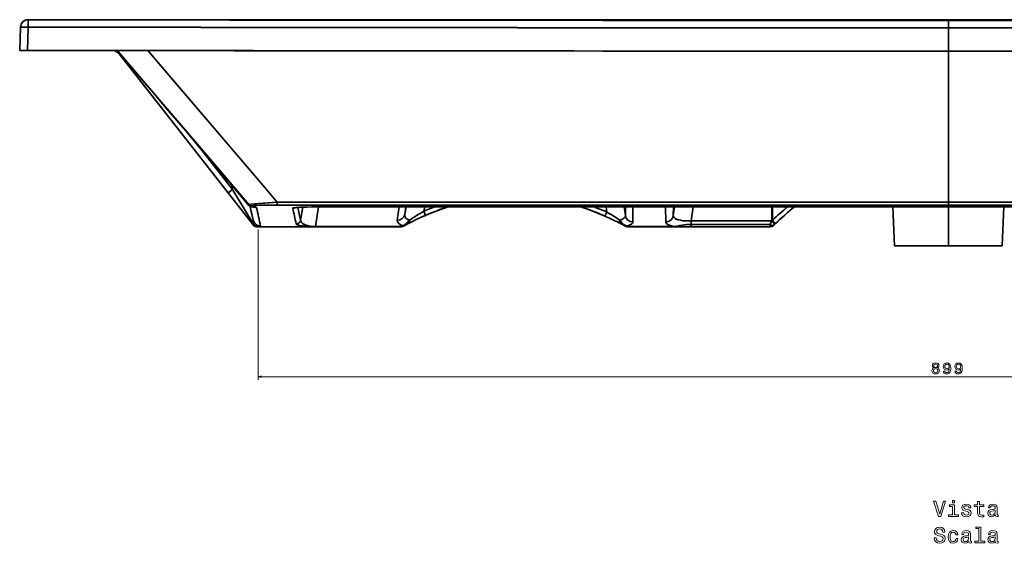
# Model space of a CAD drawing. Extents: x -11 to 2320, y -71 to 1523.
# Tile 3 of 7: x -11 to 631, y 907 to 1248. Entities that reach past the tile are written whole.
import ezdxf

# ---------------------------------------------------------------- set-up
doc = ezdxf.new("R2010")
doc.units = 0

msp = doc.modelspace()

# ---------------------------------------------------------------- linework, layer by layer
at = {"color": 7, "lineweight": 35}
for p, q in [((-5.67, 1248.31), (124.5, 1248.31)), ((1194.67, 1248.31), (-5.67, 1248.31)), ((-5.67, 1248.31), (124.5, 1248.31)), ((120.46, 1248.2), (144.03, 1248.16)), ((120.46, 1248.2), (144.03, 1248.16)), ((145.55, 1248.31), (1043.46, 1248.31)), ((1043.46, 1248.31), (145.55, 1248.31)), ((594.5, 1129.32), (594.5, 1227.81)), ((594.5, 1129.32), (594.5, 1227.81)), ((141.05, 1114.46), (53.6, 1226.01)), ((53.8, 1225.77), (124.7, 1135.31)), ((53.8, 1225.77), (124.7, 1135.31)), ((127.56, 1137.55), (103.38, 1168.4)), ((103.38, 1168.4), (127.56, 1137.55)), ((124.7, 1135.31), (140.36, 1115.34)), ((140.36, 1115.34), (124.7, 1135.31)), ((594.5, 1129.32), (156.81, 1129.32)), ((156.81, 1129.32), (594.5, 1129.32)), ((594.5, 1127.45), (156.81, 1127.45)), ((594.5, 1127.45), (156.81, 1127.45)), ((189.64, 1126.36), (594.5, 1126.36)), ((594.5, 1126.36), (189.64, 1126.36)), ((189.64, 1126.36), (594.5, 1126.36)), ((558.24, 1126.36), (559.35, 1100.81)), ((594.5, 1129.32), (1032.19, 1129.32)), ((1032.19, 1129.32), (594.5, 1129.32)), ((1032.19, 1127.45), (594.5, 1127.45)), ((594.5, 1127.45), (1032.19, 1127.45)), ((594.5, 1126.36), (594.5, 1100.81)), ((594.5, 1126.36), (594.5, 1100.81)), ((594.5, 1126.36), (999.36, 1126.36)), ((999.36, 1126.36), (594.5, 1126.36)), ((594.5, 1126.36), (999.36, 1126.36)), ((630.77, 1126.36), (629.65, 1100.81)), ((144.3, 1113.31), (179.91, 1113.31)), ((144.3, 1113.31), (179.91, 1113.31)), ((179.73, 1113.32), (144.38, 1113.32)), ((144.38, 1113.32), (179.73, 1113.32)), ((237.65, 1113.46), (181.75, 1113.46)), ((237.65, 1113.46), (181.75, 1113.46)), ((181.75, 1113.31), (237.65, 1113.31)), ((181.75, 1113.31), (237.65, 1113.31)), ((385.27, 1113.4), (415.78, 1113.4)), ((385.27, 1113.4), (415.78, 1113.4)), ((385.27, 1113.31), (415.78, 1113.31)), ((385.27, 1113.31), (415.78, 1113.31)), ((479.3, 1117.2), (426.7, 1117.13)), ((479.3, 1117.2), (426.7, 1117.13)), ((478.3, 1114.72), (426.7, 1114.83)), ((478.3, 1114.72), (426.7, 1114.83)), ((478.3, 1113.31), (426.7, 1113.31)), ((426.7, 1113.31), (478.3, 1113.31)), ((559.35, 1100.81), (594.5, 1100.81)), ((594.5, 1100.81), (559.4, 1100.81)), ((594.5, 1100.81), (629.65, 1100.81)), ((629.58, 1100.81), (594.5, 1100.81))]:
    msp.add_line(p, q, dxfattribs=at)
at = {"color": 7, "lineweight": 35, "ltscale": 0.000272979}
msp.add_line((-5.66, 1248.31), (-5.67, 1248.31), dxfattribs=at)
at = {"color": 7, "lineweight": 35, "ltscale": 0.000275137}
msp.add_line((-5.66, 1248.31), (-5.67, 1248.31), dxfattribs=at)
at = {"color": 7, "lineweight": 35, "ltscale": 0.120639}
for p, q in [((-5.66, 1248.31), (-5.67, 1243.48)), ((-5.66, 1248.31), (-5.67, 1243.48)), ((594.5, 1243), (594.5, 1247.83)), ((594.5, 1243), (594.5, 1247.83))]:
    msp.add_line(p, q, dxfattribs=at)
at = {"color": 7, "lineweight": 35, "ltscale": 0.261494}
msp.add_line((130.91, 1248.31), (120.45, 1248.31), dxfattribs=at)
at = {"color": 7, "lineweight": 35, "ltscale": 0.00272}
msp.add_line((120.45, 1248.31), (120.46, 1248.2), dxfattribs=at)
at = {"color": 7, "lineweight": 35, "ltscale": 0.002723}
msp.add_line((120.45, 1248.31), (120.46, 1248.2), dxfattribs=at)
at = {"color": 7, "lineweight": 35, "ltscale": 0.004375}
msp.add_line((120.63, 1248.31), (120.45, 1248.31), dxfattribs=at)
at = {"color": 7, "lineweight": 35, "ltscale": 0.160272}
msp.add_line((124.5, 1248.31), (130.91, 1248.31), dxfattribs=at)
msp.add_line((124.5, 1248.31), (130.91, 1248.31), dxfattribs=at)
at = {"color": 7, "lineweight": 35, "ltscale": 0.05732}
msp.add_line((130.91, 1248.31), (128.62, 1248.31), dxfattribs=at)
at = {"color": 7, "lineweight": 35, "ltscale": 0.365885}
for p, q in [((130.91, 1248.31), (145.55, 1248.31)), ((145.55, 1248.31), (130.91, 1248.31))]:
    msp.add_line(p, q, dxfattribs=at)
at = {"color": 7, "lineweight": 35, "ltscale": 0.003876}
msp.add_line((145.55, 1248.16), (145.55, 1248.31), dxfattribs=at)
msp.add_line((145.55, 1248.16), (145.55, 1248.31), dxfattribs=at)
at = {"color": 7, "lineweight": 35, "ltscale": 0.4375}
for p, q in [((577, 1248.31), (594.5, 1248.31)), ((594.5, 1248.31), (612, 1248.31))]:
    msp.add_line(p, q, dxfattribs=at)
at = {"color": 7, "lineweight": 35, "ltscale": 0.003558}
msp.add_line((594.5, 1247.97), (594.5, 1247.83), dxfattribs=at)
msp.add_line((594.5, 1247.97), (594.5, 1247.83), dxfattribs=at)
at = {"color": 7, "lineweight": 35, "ltscale": 0.003561}
msp.add_line((594.5, 1247.83), (594.5, 1247.97), dxfattribs=at)
at = {"color": 7, "lineweight": 35, "ltscale": 0.379372}
for p, q in [((-11.2, 1228.31), (-10.67, 1243.48)), ((-10.67, 1243.48), (-11.2, 1228.31))]:
    msp.add_line(p, q, dxfattribs=at)
at = {"color": 7, "lineweight": 35, "ltscale": 0.379577}
msp.add_line((-6.2, 1228.31), (-5.67, 1243.48), dxfattribs=at)
msp.add_line((-6.2, 1228.31), (-5.67, 1243.48), dxfattribs=at)
at = {"color": 7, "lineweight": 35, "ltscale": 0.379779}
msp.add_line((594.5, 1227.81), (594.5, 1243), dxfattribs=at)
msp.add_line((594.5, 1227.81), (594.5, 1243), dxfattribs=at)
at = {"color": 7, "lineweight": 35, "ltscale": 3.66529e-05}
msp.add_line((-11.2, 1228.31), (-11.2, 1228.31), dxfattribs=at)
at = {"color": 7, "lineweight": 35, "ltscale": 0.011929}
msp.add_line((-10.72, 1228.31), (-11.2, 1228.31), dxfattribs=at)
at = {"color": 7, "lineweight": 35, "ltscale": 0.013382}
msp.add_line((-11.2, 1228.31), (-10.66, 1228.31), dxfattribs=at)
at = {"color": 7, "lineweight": 35, "ltscale": 2.75082e-05}
msp.add_line((-11.2, 1228.31), (-11.2, 1228.31), dxfattribs=at)
msp.add_line((-11.2, 1228.31), (-11.2, 1228.31), dxfattribs=at)
at = {"color": 7, "lineweight": 35, "ltscale": 0.013354}
msp.add_line((-10.66, 1228.31), (-11.2, 1228.31), dxfattribs=at)
at = {"color": 7, "lineweight": 35, "ltscale": 0.124924}
for p, q in [((-6.2, 1228.31), (-11.2, 1228.31)), ((-11.2, 1228.31), (-6.2, 1228.31))]:
    msp.add_line(p, q, dxfattribs=at)
at = {"color": 7, "lineweight": 35, "ltscale": 0.43649}
msp.add_line((2.02, 1228.3), (19.48, 1228.27), dxfattribs=at)
at = {"color": 7, "lineweight": 35, "ltscale": 0.436489}
msp.add_line((2.02, 1228.3), (19.48, 1228.27), dxfattribs=at)
at = {"color": 7, "lineweight": 35, "ltscale": 0.053109}
msp.add_line((53.61, 1226.01), (52.29, 1227.69), dxfattribs=at)
at = {"color": 7, "lineweight": 35, "ltscale": 0.060817}
msp.add_line((53.8, 1225.77), (52.3, 1227.69), dxfattribs=at)
at = {"color": 7, "lineweight": 35, "ltscale": 0.060588}
msp.add_line((52.3, 1227.68), (53.8, 1225.77), dxfattribs=at)
at = {"color": 7, "lineweight": 35, "ltscale": 0.035025}
msp.add_line((53.76, 1226.66), (54.67, 1225.59), dxfattribs=at)
at = {"color": 7, "lineweight": 35, "ltscale": 0.034761}
msp.add_line((53.77, 1226.65), (54.67, 1225.59), dxfattribs=at)
at = {"color": 7, "lineweight": 35, "ltscale": 0.034684}
msp.add_line((54.67, 1225.59), (53.77, 1226.65), dxfattribs=at)
at = {"color": 7, "lineweight": 35, "ltscale": 3.66211e-05}
msp.add_line((115.8, 1228.14), (115.8, 1228.14), dxfattribs=at)
msp.add_line((115.8, 1228.14), (115.8, 1228.14), dxfattribs=at)
at = {"color": 7, "lineweight": 35, "ltscale": 0.01368}
msp.add_line((53.8, 1225.77), (54.23, 1226.11), dxfattribs=at)
msp.add_line((53.8, 1225.77), (54.23, 1226.11), dxfattribs=at)
at = {"color": 7, "lineweight": 35, "ltscale": 0.011403}
for p, q in [((53.89, 1226.56), (54.18, 1226.21)), ((54.18, 1226.21), (53.89, 1226.56))]:
    msp.add_line(p, q, dxfattribs=at)
at = {"color": 7, "lineweight": 35, "ltscale": 0.007956}
msp.add_line((54.18, 1226.21), (53.97, 1226.45), dxfattribs=at)
at = {"color": 7, "lineweight": 35, "ltscale": 0.008004}
msp.add_line((53.97, 1226.45), (54.18, 1226.21), dxfattribs=at)
at = {"color": 7, "lineweight": 35, "ltscale": 0.00019933}
msp.add_line((54.18, 1226.21), (54.18, 1226.21), dxfattribs=at)
msp.add_line((54.18, 1226.21), (54.18, 1226.21), dxfattribs=at)
at = {"color": 7, "lineweight": 35, "ltscale": 0.090649}
msp.add_line((124.7, 1135.31), (127.56, 1137.55), dxfattribs=at)
at = {"color": 7, "lineweight": 35, "ltscale": 0.090648}
msp.add_line((127.56, 1137.55), (124.7, 1135.31), dxfattribs=at)
at = {"color": 7, "lineweight": 35, "ltscale": 0.083464}
msp.add_line((127.56, 1137.55), (126.86, 1140.82), dxfattribs=at)
at = {"color": 7, "lineweight": 35, "ltscale": 0.083433}
msp.add_line((126.86, 1140.81), (127.56, 1137.55), dxfattribs=at)
at = {"color": 7, "lineweight": 35, "ltscale": 0.002512}
msp.add_line((137.83, 1127.76), (137.89, 1127.68), dxfattribs=at)
at = {"color": 7, "lineweight": 35, "ltscale": 0.003623}
msp.add_line((137.92, 1127.65), (137.83, 1127.76), dxfattribs=at)
at = {"color": 7, "lineweight": 35, "ltscale": 0.002479}
msp.add_line((137.89, 1127.68), (137.83, 1127.76), dxfattribs=at)
at = {"color": 7, "lineweight": 35, "ltscale": 0.00106}
msp.add_line((137.92, 1127.65), (137.89, 1127.68), dxfattribs=at)
at = {"color": 7, "lineweight": 35, "ltscale": 0.001111}
msp.add_line((137.92, 1127.65), (137.89, 1127.68), dxfattribs=at)
at = {"color": 7, "lineweight": 35, "ltscale": 0.016229}
for p, q in [((138.16, 1127.9), (138.29, 1127.27)), ((138.29, 1127.27), (138.16, 1127.9))]:
    msp.add_line(p, q, dxfattribs=at)
at = {"color": 7, "lineweight": 35, "ltscale": 0.165937}
msp.add_line((139.64, 1124.2), (141.02, 1117.7), dxfattribs=at)
at = {"color": 7, "lineweight": 35, "ltscale": 0.165952}
msp.add_line((141.02, 1117.7), (139.64, 1124.2), dxfattribs=at)
at = {"color": 7, "lineweight": 35, "ltscale": 0.016587}
msp.add_line((140.43, 1126.86), (140.58, 1126.21), dxfattribs=at)
msp.add_line((140.43, 1126.86), (140.58, 1126.21), dxfattribs=at)
at = {"color": 7, "lineweight": 35, "ltscale": 0.046835}
for p, q in [((156.81, 1127.45), (156.81, 1129.32)), ((156.81, 1127.45), (156.81, 1129.32)), ((594.5, 1129.32), (594.5, 1127.45)), ((594.5, 1129.32), (594.5, 1127.45))]:
    msp.add_line(p, q, dxfattribs=at)
at = {"color": 7, "lineweight": 35, "ltscale": 0.215328}
msp.add_line((173.4, 1126.07), (172.06, 1117.56), dxfattribs=at)
msp.add_line((173.4, 1126.07), (172.06, 1117.56), dxfattribs=at)
at = {"color": 7, "lineweight": 35, "ltscale": 0.3256}
msp.add_line((181.75, 1113.46), (183.77, 1126.33), dxfattribs=at)
at = {"color": 7, "lineweight": 35, "ltscale": 0.325532}
msp.add_line((183.77, 1126.32), (181.75, 1113.46), dxfattribs=at)
at = {"color": 7, "lineweight": 35, "ltscale": 7.01946e-05}
msp.add_line((189.64, 1126.36), (189.64, 1126.36), dxfattribs=at)
at = {"color": 7, "lineweight": 35, "ltscale": 7.63092e-05}
msp.add_line((189.64, 1126.36), (189.64, 1126.36), dxfattribs=at)
at = {"color": 7, "lineweight": 35, "ltscale": 0.220809}
msp.add_line((236.39, 1126.36), (235.02, 1117.63), dxfattribs=at)
msp.add_line((236.39, 1126.36), (235.02, 1117.63), dxfattribs=at)
at = {"color": 7, "lineweight": 35, "ltscale": 0.126836}
msp.add_line((240.69, 1126.36), (239.91, 1121.34), dxfattribs=at)
msp.add_line((240.69, 1126.36), (239.91, 1121.34), dxfattribs=at)
at = {"color": 7, "lineweight": 35, "ltscale": 0.128094}
msp.add_line((239.91, 1121.34), (240.97, 1126.36), dxfattribs=at)
msp.add_line((239.91, 1121.34), (240.97, 1126.36), dxfattribs=at)
at = {"color": 7, "lineweight": 35, "ltscale": 0.07669}
for p, q in [((252.96, 1126.36), (252.32, 1123.36)), ((252.32, 1123.36), (252.96, 1126.36))]:
    msp.add_line(p, q, dxfattribs=at)
at = {"color": 7, "lineweight": 35, "ltscale": 0.08816}
for p, q in [((371.22, 1126.36), (371.71, 1122.87)), ((371.71, 1122.87), (371.22, 1126.36))]:
    msp.add_line(p, q, dxfattribs=at)
at = {"color": 7, "lineweight": 35, "ltscale": 0.14518}
for p, q in [((383.88, 1120.61), (383.08, 1126.36)), ((383.08, 1126.36), (383.88, 1120.61))]:
    msp.add_line(p, q, dxfattribs=at)
at = {"color": 7, "lineweight": 35, "ltscale": 0.14379}
msp.add_line((383.89, 1126.36), (383.88, 1120.61), dxfattribs=at)
msp.add_line((383.89, 1126.36), (383.88, 1120.61), dxfattribs=at)
at = {"color": 7, "lineweight": 35, "ltscale": 0.247704}
msp.add_line((388.75, 1126.36), (388.81, 1116.45), dxfattribs=at)
msp.add_line((388.75, 1126.36), (388.81, 1116.45), dxfattribs=at)
at = {"color": 7, "lineweight": 35, "ltscale": 0.248934}
msp.add_line((410.09, 1126.36), (410.15, 1116.4), dxfattribs=at)
at = {"color": 7, "lineweight": 35, "ltscale": 0.248937}
msp.add_line((410.15, 1116.4), (410.09, 1126.36), dxfattribs=at)
at = {"color": 7, "lineweight": 35, "ltscale": 0.144742}
msp.add_line((415.13, 1126.36), (415.12, 1120.57), dxfattribs=at)
msp.add_line((415.13, 1126.36), (415.12, 1120.57), dxfattribs=at)
at = {"color": 7, "lineweight": 35, "ltscale": 0.146187}
msp.add_line((415.12, 1120.57), (415.93, 1126.36), dxfattribs=at)
msp.add_line((415.12, 1120.57), (415.93, 1126.36), dxfattribs=at)
at = {"color": 7, "lineweight": 35, "ltscale": 0.232958}
msp.add_line((427.98, 1126.36), (426.7, 1117.13), dxfattribs=at)
msp.add_line((427.98, 1126.36), (426.7, 1117.13), dxfattribs=at)
at = {"color": 7, "lineweight": 35, "ltscale": 0.229028}
msp.add_line((479.3, 1117.2), (479.3, 1126.36), dxfattribs=at)
at = {"color": 7, "lineweight": 35, "ltscale": 0.228961}
msp.add_line((479.3, 1126.36), (479.3, 1117.2), dxfattribs=at)
at = {"color": 7, "lineweight": 35, "ltscale": 0.223135}
msp.add_line((479.7, 1117.44), (479.7, 1126.36), dxfattribs=at)
at = {"color": 7, "lineweight": 35, "ltscale": 0.223068}
msp.add_line((479.7, 1126.36), (479.7, 1117.44), dxfattribs=at)
at = {"color": 7, "lineweight": 35, "ltscale": 9.15527e-05}
msp.add_line((594.5, 1126.36), (594.5, 1126.36), dxfattribs=at)
at = {"color": 7, "lineweight": 35, "ltscale": 6.71387e-05}
msp.add_line((594.5, 1126.36), (594.5, 1126.36), dxfattribs=at)
at = {"color": 7, "lineweight": 35, "ltscale": 0.100216}
msp.add_line((141.02, 1117.7), (140.18, 1121.62), dxfattribs=at)
at = {"color": 7, "lineweight": 35, "ltscale": 0.07214}
msp.add_line((253.47, 1120.71), (252.32, 1123.36), dxfattribs=at)
at = {"color": 7, "lineweight": 35, "ltscale": 0.072137}
msp.add_line((253.47, 1120.71), (252.32, 1123.36), dxfattribs=at)
at = {"color": 7, "lineweight": 35, "ltscale": 0.072129}
msp.add_line((370.54, 1120.23), (371.71, 1122.87), dxfattribs=at)
msp.add_line((370.54, 1120.23), (371.71, 1122.87), dxfattribs=at)
at = {"color": 7, "lineweight": 35, "ltscale": 0.011154}
msp.add_line((479.34, 1117.18), (479.7, 1117.44), dxfattribs=at)
msp.add_line((479.34, 1117.18), (479.7, 1117.44), dxfattribs=at)
at = {"color": 7, "lineweight": 35, "ltscale": 0.071383}
msp.add_line((481.65, 1115.35), (479.7, 1117.44), dxfattribs=at)
msp.add_line((481.65, 1115.35), (479.7, 1117.44), dxfattribs=at)
at = {"color": 7, "lineweight": 35, "ltscale": 0.028019}
msp.add_line((140.36, 1115.34), (141.05, 1114.46), dxfattribs=at)
msp.add_line((140.36, 1115.34), (141.05, 1114.46), dxfattribs=at)
at = {"color": 7, "lineweight": 35, "ltscale": 0.022287}
msp.add_line((143.41, 1113.31), (144.3, 1113.31), dxfattribs=at)
msp.add_line((143.41, 1113.31), (144.3, 1113.31), dxfattribs=at)
at = {"color": 7, "lineweight": 35, "ltscale": 0.00369}
for p, q in [((144.38, 1113.32), (144.29, 1113.43)), ((144.29, 1113.43), (144.38, 1113.32))]:
    msp.add_line(p, q, dxfattribs=at)
at = {"color": 7, "lineweight": 13}
for p, q in [((144.29, 1111.43), (144.29, 1013.49)), ((144.29, 1015.49), (1043.1, 1015.49))]:
    msp.add_line(p, q, dxfattribs=at)
at = {"color": 7, "lineweight": 35, "ltscale": 0.045997}
for p, q in [((179.91, 1113.31), (181.75, 1113.31)), ((181.75, 1113.31), (179.91, 1113.31))]:
    msp.add_line(p, q, dxfattribs=at)
at = {"color": 7, "lineweight": 35, "ltscale": 0.003686}
for p, q in [((180.28, 1113.48), (180.13, 1113.48)), ((180.13, 1113.48), (180.28, 1113.48))]:
    msp.add_line(p, q, dxfattribs=at)
at = {"color": 7, "lineweight": 35, "ltscale": 0.003705}
for p, q in [((181.75, 1113.31), (181.75, 1113.46)), ((181.75, 1113.31), (181.75, 1113.46)), ((237.65, 1113.46), (237.65, 1113.31)), ((237.65, 1113.31), (237.65, 1113.46))]:
    msp.add_line(p, q, dxfattribs=at)
at = {"color": 7, "lineweight": 35, "ltscale": 0.028608}
for p, q in [((238.66, 1114), (237.65, 1113.46)), ((237.65, 1113.46), (238.66, 1114))]:
    msp.add_line(p, q, dxfattribs=at)
at = {"color": 7, "lineweight": 35, "ltscale": 0.028175}
for p, q in [((240.07, 1114.21), (239.08, 1113.68)), ((239.08, 1113.68), (240.07, 1114.21))]:
    msp.add_line(p, q, dxfattribs=at)
at = {"color": 7, "lineweight": 35, "ltscale": 0.016253}
for p, q in [((383.26, 1113.99), (383.84, 1113.68)), ((383.84, 1113.68), (383.26, 1113.99))]:
    msp.add_line(p, q, dxfattribs=at)
at = {"color": 7, "lineweight": 35, "ltscale": 0.000762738}
msp.add_line((384.64, 1113.38), (384.61, 1113.39), dxfattribs=at)
at = {"color": 7, "lineweight": 35, "ltscale": 0.016532}
msp.add_line((384.68, 1113.72), (385.27, 1113.4), dxfattribs=at)
msp.add_line((384.68, 1113.72), (385.27, 1113.4), dxfattribs=at)
at = {"color": 7, "lineweight": 35, "ltscale": 0.002243}
for p, q in [((385.27, 1113.31), (385.27, 1113.4)), ((385.27, 1113.4), (385.27, 1113.31))]:
    msp.add_line(p, q, dxfattribs=at)
at = {"color": 7, "lineweight": 35, "ltscale": 0.00206}
msp.add_line((415.78, 1113.31), (415.78, 1113.4), dxfattribs=at)
msp.add_line((415.78, 1113.31), (415.78, 1113.4), dxfattribs=at)
at = {"color": 7, "lineweight": 35, "ltscale": 0.27298}
msp.add_line((415.78, 1113.31), (426.7, 1113.31), dxfattribs=at)
msp.add_line((415.78, 1113.31), (426.7, 1113.31), dxfattribs=at)
at = {"color": 7, "lineweight": 35, "ltscale": 0.057599}
msp.add_line((426.7, 1114.83), (426.7, 1117.13), dxfattribs=at)
msp.add_line((426.7, 1114.83), (426.7, 1117.13), dxfattribs=at)
at = {"color": 7, "lineweight": 35, "ltscale": 0.037824}
msp.add_line((426.7, 1113.31), (426.7, 1114.83), dxfattribs=at)
msp.add_line((426.7, 1113.31), (426.7, 1114.83), dxfattribs=at)
at = {"color": 7, "lineweight": 35, "ltscale": 0.035245}
for p, q in [((478.3, 1114.72), (478.3, 1113.31)), ((478.3, 1113.31), (478.3, 1114.72))]:
    msp.add_line(p, q, dxfattribs=at)
at = {"color": 7, "lineweight": 35, "ltscale": 0.001085}
msp.add_line((479.3, 1117.2), (479.34, 1117.18), dxfattribs=at)
msp.add_line((479.3, 1117.2), (479.34, 1117.18), dxfattribs=at)
at = {"color": 7, "lineweight": 35, "ltscale": 0.035198}
msp.add_line((481.39, 1115.1), (480.37, 1114.14), dxfattribs=at)
msp.add_line((481.39, 1115.1), (480.37, 1114.14), dxfattribs=at)
at = {"color": 7, "lineweight": 35, "ltscale": 0.009077}
msp.add_line((481.65, 1115.35), (481.39, 1115.1), dxfattribs=at)
msp.add_line((481.65, 1115.35), (481.39, 1115.1), dxfattribs=at)
at = {"color": 7, "lineweight": 35}
for points in [[(121.1, 1248.16), (120.68, 1248.2), (120.58, 1248.2), (120.58, 1248.2), (120.58, 1248.2), (120.68, 1248.2), (121.11, 1248.2), (128.65, 1248.18), (144.03, 1248.16)], [(-5.67, 1243.48), (-8.56, 1243.55), (-9.75, 1243.55), (-10.44, 1243.52), (-10.62, 1243.5), (-10.65, 1243.49), (-10.66, 1243.49), (-10.67, 1243.48), (-10.67, 1243.48)], [(50.63, 1228.23), (51.35, 1228.06), (52.05, 1227.8), (52.71, 1227.46), (53.32, 1227.04), (53.95, 1226.46), (54.12, 1226.28), (54.12, 1226.28), (54.12, 1226.28), (53.96, 1226.46)], [(52.59, 1228.21), (53.49, 1227.05), (53.89, 1226.56)], [(53.89, 1226.56), (53.47, 1227.07), (52.59, 1228.21)], [(72.41, 1228.18), (123.34, 1168.61), (148.41, 1139.21), (156.81, 1129.32)], [(72.41, 1228.18), (80.89, 1218.27), (123.21, 1168.77), (148.49, 1139.12), (156.81, 1129.32)], [(53.89, 1226.56), (104.58, 1167.29), (129.82, 1137.7), (138.16, 1127.9)], [(138.16, 1127.9), (129.83, 1137.7), (113.09, 1157.32), (70.87, 1206.71), (53.89, 1226.56)], [(122.17, 1146.33), (130.74, 1136.24), (135.75, 1130.27), (137.89, 1127.68)], [(122.17, 1146.33), (130.48, 1136.54), (135.26, 1130.86), (137.89, 1127.68)], [(137.83, 1127.76), (133.8, 1132.6), (125.64, 1142.26), (122.17, 1146.33)], [(139.93, 1117.23), (136.49, 1122.83), (127.56, 1137.55)], [(139.93, 1117.23), (133.89, 1127.1), (127.56, 1137.55)], [(138.29, 1127.27), (138.29, 1127.26), (138.29, 1127.26), (138.29, 1127.26), (138.29, 1127.26), (138.28, 1127.27), (138.25, 1127.3), (137.89, 1127.68)], [(137.89, 1127.68), (138.26, 1127.29), (138.28, 1127.27), (138.29, 1127.26), (138.29, 1127.26), (138.29, 1127.26), (138.29, 1127.26), (138.29, 1127.27), (138.29, 1127.27)], [(140.38, 1126.21), (139.76, 1126.32), (139.18, 1126.55), (138.62, 1126.93), (138.11, 1127.44), (137.92, 1127.65)], [(156.81, 1129.32), (144.46, 1128.42), (139.72, 1128.05), (138.23, 1127.91), (138.16, 1127.9)], [(138.16, 1127.9), (138.19, 1127.91), (139.62, 1128.04), (143.33, 1128.33), (156.81, 1129.32)], [(141.75, 1126.12), (141.97, 1126.07), (141.99, 1126.06), (141.96, 1126.07), (141.33, 1126.14), (140.38, 1126.21)], [(156.81, 1127.45), (152, 1127.43), (147.45, 1127.36), (143.26, 1127.21), (141.26, 1127.07), (140.7, 1126.98), (140.5, 1126.93), (140.45, 1126.9), (140.43, 1126.88), (140.43, 1126.87), (140.43, 1126.86)], [(156.81, 1127.45), (150.06, 1127.4), (145.77, 1127.31), (142.81, 1127.19), (141.65, 1127.1), (140.89, 1127.02), (140.49, 1126.92), (140.45, 1126.9), (140.43, 1126.88), (140.43, 1126.87), (140.43, 1126.86)], [(189.64, 1126.36), (184.42, 1126.33), (179.3, 1126.26), (175.97, 1126.17), (172.87, 1126.05), (170.18, 1125.9), (168.89, 1125.79), (167.88, 1125.68), (167.22, 1125.55), (167.02, 1125.48), (166.97, 1125.44), (166.95, 1125.42), (166.94, 1125.39)], [(166.94, 1125.39), (166.94, 1125.41), (166.95, 1125.43), (166.98, 1125.45), (167.05, 1125.49), (167.33, 1125.58), (167.78, 1125.66), (169.22, 1125.82), (172.02, 1126.01), (175.75, 1126.16), (180.27, 1126.28), (185.26, 1126.34), (189.64, 1126.36)], [(168.18, 1125.71), (168.05, 1125.67), (168, 1125.65), (168, 1125.65), (168, 1125.65), (168.05, 1125.66), (168.31, 1125.7), (169.51, 1125.83), (171.92, 1126), (176.18, 1126.17), (182.77, 1126.31), (189.64, 1126.36)], [(252.25, 1120.17), (256.28, 1121.9), (260.33, 1123.52), (264.42, 1125.02), (268.54, 1126.41)], [(370.54, 1120.23), (366.32, 1122.03), (362.08, 1123.71), (357.83, 1125.25), (353.57, 1126.67)], [(180.13, 1113.48), (179.03, 1113.57), (178.11, 1113.69), (177.17, 1113.86), (176.4, 1114.03), (175.66, 1114.25), (175.04, 1114.47), (174.06, 1114.92), (173.39, 1115.33), (172.89, 1115.75), (172.52, 1116.17), (172.27, 1116.59), (172.1, 1117.08), (172.06, 1117.56)], [(172.06, 1117.56), (172.12, 1117), (172.21, 1116.72), (172.35, 1116.43), (172.53, 1116.16), (172.76, 1115.88), (173.21, 1115.46), (173.82, 1115.05), (174.33, 1114.77), (174.95, 1114.5), (175.91, 1114.17), (177.17, 1113.86), (177.88, 1113.73), (178.73, 1113.61), (180.13, 1113.48)], [(242.97, 1117.59), (242.58, 1117.04), (242.14, 1116.51), (241.67, 1116.01), (241.16, 1115.53), (240.37, 1114.91), (239.51, 1114.38), (239.08, 1114.17), (238.66, 1114)], [(242.97, 1117.59), (242.42, 1116.84), (241.78, 1116.12), (241.06, 1115.45), (240.57, 1115.05), (240.05, 1114.7), (239.57, 1114.41), (239.1, 1114.18), (238.66, 1114)], [(242.97, 1117.59), (242.44, 1117.81), (241.94, 1118.06), (241.35, 1118.43), (240.84, 1118.84), (240.44, 1119.29), (240.13, 1119.78), (239.94, 1120.29), (239.87, 1120.81), (239.91, 1121.34)], [(242.36, 1115.41), (242.59, 1115.58), (242.78, 1115.82), (242.96, 1116.23), (243.04, 1116.71), (243.03, 1117.14), (242.97, 1117.59)], [(380.69, 1115.34), (380.45, 1115.52), (380.26, 1115.77), (380.16, 1115.99), (380.09, 1116.22), (380.03, 1116.73), (380.05, 1117.19), (380.14, 1117.66)], [(380.14, 1117.66), (380.82, 1117.87), (381.46, 1118.1), (382.22, 1118.46), (382.85, 1118.85), (383.34, 1119.29), (383.66, 1119.71), (383.84, 1120.15), (383.88, 1120.61)], [(380.14, 1117.66), (380.82, 1117.87), (381.45, 1118.1), (382.21, 1118.45), (382.85, 1118.85), (383.34, 1119.29), (383.66, 1119.71), (383.84, 1120.15), (383.88, 1120.61)], [(380.14, 1117.66), (380.82, 1116.7), (381.64, 1115.77), (382.37, 1115.09), (383.16, 1114.48), (383.69, 1114.15), (384.23, 1113.89), (384.68, 1113.72)], [(380.14, 1117.66), (380.54, 1117.07), (381, 1116.48), (381.47, 1115.95), (381.98, 1115.43), (382.49, 1114.99), (383.03, 1114.57), (383.86, 1114.06), (384.28, 1113.87), (384.68, 1113.72)], [(426.7, 1117.13), (424.85, 1117.07), (423.02, 1117.11), (421.27, 1117.26), (419.64, 1117.53), (418.29, 1117.87), (417.65, 1118.09), (417.07, 1118.33), (416.6, 1118.57), (416.19, 1118.83), (415.71, 1119.23), (415.37, 1119.66), (415.17, 1120.11), (415.12, 1120.57)], [(415.12, 1120.57), (415.13, 1120.32), (415.19, 1120.07), (415.28, 1119.83), (415.42, 1119.59), (415.81, 1119.14), (416.35, 1118.72), (416.79, 1118.47), (417.28, 1118.24), (418.41, 1117.83), (419.69, 1117.52), (421.32, 1117.26), (423.06, 1117.11), (424.87, 1117.07), (426.7, 1117.13)], [(141.05, 1114.46), (141.4, 1114.11), (141.65, 1113.94), (141.98, 1113.77), (142.62, 1113.53), (143.11, 1113.42), (143.73, 1113.34), (144.17, 1113.32)], [(141.05, 1114.46), (141.41, 1114.11), (141.88, 1113.81), (142.28, 1113.64), (142.96, 1113.45), (143.72, 1113.34), (144.17, 1113.32)], [(179.73, 1113.32), (177.77, 1113.38), (176.02, 1113.49), (174.68, 1113.6), (173.15, 1113.79), (171.84, 1114), (170.88, 1114.22), (169.91, 1114.54), (169.58, 1114.7), (169.35, 1114.86), (169.2, 1115.02), (169.13, 1115.19)], [(169.13, 1115.19), (169.25, 1114.95), (169.55, 1114.72), (170.04, 1114.49), (170.83, 1114.23), (171.96, 1113.98), (172.98, 1113.81), (174.29, 1113.64), (176.89, 1113.43), (179.73, 1113.32)], [(388.81, 1116.45), (388.79, 1116.23), (388.72, 1116.02), (388.6, 1115.79), (388.43, 1115.56), (387.97, 1115.13), (387.33, 1114.73), (386.77, 1114.45), (386.13, 1114.19), (384.68, 1113.72)], [(384.68, 1113.72), (386.11, 1114.18), (386.74, 1114.44), (387.3, 1114.72), (387.79, 1115.01), (388.19, 1115.32), (388.53, 1115.69), (388.74, 1116.07), (388.81, 1116.45)], [(410.15, 1116.4), (410.18, 1116.18), (410.25, 1115.96), (410.39, 1115.73), (410.57, 1115.51), (411.07, 1115.08), (411.52, 1114.8), (412.03, 1114.54), (412.61, 1114.29), (413.25, 1114.06), (414.66, 1113.65), (415.78, 1113.4)], [(415.78, 1113.4), (414.73, 1113.64), (413.75, 1113.91), (412.97, 1114.16), (412.26, 1114.44), (411.59, 1114.76), (411.04, 1115.1), (410.55, 1115.52), (410.38, 1115.75), (410.25, 1115.98), (410.18, 1116.19), (410.15, 1116.4)], [(415.78, 1113.4), (417.03, 1113.57), (417.84, 1113.72), (419.43, 1114.02), (421.34, 1114.37), (422.28, 1114.51), (423.68, 1114.68), (425.19, 1114.79), (426.7, 1114.83)], [(415.78, 1113.4), (416.3, 1113.46), (417.28, 1113.62), (418.6, 1113.86), (420.85, 1114.28), (422.88, 1114.59), (424.79, 1114.77), (426.7, 1114.83)], [(480.37, 1114.14), (480.25, 1114.06), (480.11, 1114.01), (479.76, 1114), (479.45, 1114.08), (479.12, 1114.21), (478.72, 1114.43), (478.3, 1114.72)], [(481.39, 1115.1), (481.39, 1115.1), (481.39, 1115.1), (481.38, 1115.1), (481.38, 1115.11), (481.36, 1115.12), (481.16, 1115.3), (480.01, 1116.47), (479.34, 1117.18)], [(479.34, 1117.18), (480.65, 1115.81), (481.17, 1115.29), (481.34, 1115.13), (481.37, 1115.11), (481.38, 1115.1), (481.39, 1115.1), (481.39, 1115.1), (481.39, 1115.1)]]:
    msp.add_lwpolyline(points, dxfattribs=at)
at = {"color": 7, "lineweight": 13}
for points in [[(584.97, 1021.26), (584.46, 1020.98), (584.11, 1020.59), (583.88, 1020.09), (583.81, 1019.5), (583.97, 1018.6), (584.44, 1017.91), (585.2, 1017.46), (586.22, 1017.29), (587.24, 1017.46), (588, 1017.91), (588.46, 1018.6), (588.63, 1019.5), (588.55, 1020.09), (588.34, 1020.59), (587.98, 1020.98), (587.47, 1021.26), (587.88, 1021.51), (588.16, 1021.84), (588.33, 1022.24), (588.39, 1022.74), (588.23, 1023.45), (587.81, 1024.03), (587.12, 1024.4), (586.22, 1024.54), (585.32, 1024.4), (584.63, 1024.03), (584.2, 1023.45), (584.05, 1022.74), (584.1, 1022.24), (584.27, 1021.84)], [(585, 1022.66), (585.08, 1023.1), (585.33, 1023.44), (585.71, 1023.66), (586.22, 1023.74), (586.73, 1023.66), (587.11, 1023.44), (587.35, 1023.1), (587.44, 1022.66), (587.35, 1022.2), (587.11, 1021.85), (586.73, 1021.62), (586.22, 1021.55), (585.71, 1021.63), (585.33, 1021.85), (585.08, 1022.2)], [(591.28, 1019.23), (591.43, 1018.43), (591.86, 1017.82), (592.55, 1017.43), (593.45, 1017.29), (594.05, 1017.36), (594.58, 1017.54), (595.04, 1017.86), (595.42, 1018.3), (595.72, 1018.85), (595.95, 1019.54), (596.08, 1020.33), (596.13, 1021.23), (595.96, 1022.66), (595.46, 1023.7), (594.67, 1024.32), (593.6, 1024.54), (592.61, 1024.36), (591.86, 1023.88), (591.38, 1023.13), (591.21, 1022.19), (591.38, 1021.22), (591.85, 1020.49), (592.56, 1020.02), (593.45, 1019.87), (594.4, 1020.06), (595.12, 1020.65), (594.96, 1019.53), (594.63, 1018.73), (594.14, 1018.26), (593.46, 1018.11), (592.94, 1018.18), (592.56, 1018.4), (592.3, 1018.75), (592.2, 1019.23)], [(592.19, 1022.2), (592.29, 1022.83), (592.58, 1023.32), (593.02, 1023.64), (593.6, 1023.75), (594.19, 1023.64), (594.64, 1023.32), (594.93, 1022.84), (595.04, 1022.21), (594.93, 1021.58), (594.64, 1021.1), (594.18, 1020.81), (593.56, 1020.71), (593.01, 1020.81), (592.58, 1021.1), (592.29, 1021.57)], [(598.75, 1019.23), (598.9, 1018.43), (599.33, 1017.82), (600.02, 1017.43), (600.93, 1017.29), (601.52, 1017.36), (602.06, 1017.54), (602.51, 1017.86), (602.89, 1018.3), (603.2, 1018.85), (603.42, 1019.54), (603.55, 1020.33), (603.6, 1021.23), (603.43, 1022.66), (602.93, 1023.7), (602.15, 1024.32), (601.07, 1024.54), (600.08, 1024.36), (599.33, 1023.88), (598.85, 1023.13), (598.69, 1022.19), (598.85, 1021.22), (599.32, 1020.49), (600.03, 1020.02), (600.93, 1019.87), (601.87, 1020.06), (602.59, 1020.65), (602.43, 1019.53), (602.11, 1018.73), (601.61, 1018.26), (600.94, 1018.11), (600.41, 1018.18), (600.03, 1018.4), (599.78, 1018.75), (599.68, 1019.23)], [(599.67, 1022.2), (599.77, 1022.83), (600.05, 1023.32), (600.49, 1023.64), (601.07, 1023.75), (601.66, 1023.64), (602.12, 1023.32), (602.4, 1022.84), (602.51, 1022.21), (602.4, 1021.58), (602.12, 1021.1), (601.65, 1020.81), (601.04, 1020.71), (600.48, 1020.81), (600.05, 1021.1), (599.77, 1021.57)], [(584.78, 1019.52), (584.87, 1020.05), (585.16, 1020.46), (585.62, 1020.72), (586.22, 1020.81), (586.82, 1020.72), (587.27, 1020.46), (587.57, 1020.05), (587.67, 1019.52), (587.57, 1018.95), (587.27, 1018.51), (586.82, 1018.23), (586.22, 1018.14), (585.62, 1018.23), (585.16, 1018.51), (584.87, 1018.95)], [(591.35, 934.45), (588.84, 925.94), (586.26, 934.45), (584.89, 934.45), (588.12, 924.44), (589.56, 924.44), (592.71, 934.45)], [(598.41, 925.5), (598.41, 931.92), (595.15, 931.92), (595.15, 930.83), (597.14, 930.83), (597.14, 925.5), (594.54, 925.5), (594.54, 924.44), (601.03, 924.44), (601.03, 925.5)], [(598.45, 934.78), (597.11, 934.78), (597.11, 933.34), (598.45, 933.34)], [(606.99, 928.95), (605.77, 929.24), (604.86, 929.57), (604.56, 930.24), (604.65, 930.72), (604.95, 931.07), (605.44, 931.28), (606.14, 931.37), (606.82, 931.28), (607.35, 931.02), (607.7, 930.63), (607.84, 930.11), (609.08, 930.11), (609.08, 930.14), (608.87, 931.08), (608.28, 931.81), (607.35, 932.28), (606.14, 932.45), (604.92, 932.28), (604.03, 931.8), (603.46, 931.09), (603.29, 930.2), (603.42, 929.34), (603.82, 928.73), (604.49, 928.3), (605.45, 928), (606.86, 927.65), (607.73, 927.29), (607.96, 927), (608.05, 926.57), (607.92, 926.04), (607.57, 925.63), (607.01, 925.37), (606.26, 925.29), (605.47, 925.37), (604.89, 925.68), (604.5, 926.17), (604.34, 926.84), (603.12, 926.84), (603.32, 925.69), (603.91, 924.85), (604.85, 924.35), (606.14, 924.16), (607.5, 924.35), (608.49, 924.85), (609.1, 925.66), (609.31, 926.71), (609.16, 927.62), (608.71, 928.24), (607.97, 928.64)], [(613.58, 930.83), (613.58, 926.96), (613.67, 925.7), (614.07, 924.84), (614.88, 924.34), (616.24, 924.16), (617.74, 924.24), (617.74, 925.33), (616.65, 925.24), (615.65, 925.36), (615.12, 925.72), (614.89, 926.32), (614.85, 927.17), (614.85, 930.83), (617.74, 930.83), (617.74, 931.92), (614.85, 931.92), (614.85, 934.18), (613.58, 934.18), (613.58, 931.92), (611.39, 931.92), (611.39, 930.83)], [(625.15, 925.45), (625.15, 925.4), (625.22, 924.91), (625.44, 924.57), (626.35, 924.29), (627.05, 924.41), (627.05, 925.39), (626.75, 925.34), (626.35, 925.53), (626.27, 926.11), (626.27, 930.11), (626.1, 931.14), (625.6, 931.86), (624.72, 932.29), (623.48, 932.45), (622.27, 932.28), (621.37, 931.79), (620.81, 931.02), (620.63, 930.01), (620.63, 929.93), (621.76, 929.93), (621.86, 930.53), (622.18, 930.96), (622.7, 931.22), (623.44, 931.32), (624.14, 931.25), (624.65, 931.04), (624.95, 930.66), (625.05, 930.14), (624.99, 929.54), (624.76, 929.24), (624.18, 929.09), (623.1, 928.98), (621.86, 928.72), (620.99, 928.26), (620.47, 927.53), (620.31, 926.47), (620.45, 925.52), (620.9, 924.81), (621.62, 924.36), (622.61, 924.21), (623.95, 924.51)], [(625.01, 927.15), (624.83, 926.4), (624.37, 925.82), (623.68, 925.45), (622.83, 925.32), (622.28, 925.39), (621.89, 925.62), (621.65, 926.02), (621.58, 926.58), (621.63, 927.09), (621.86, 927.45), (622.79, 927.85), (623.95, 928.02), (625.01, 928.37)], [(586.56, 910.46), (585.25, 910.46), (585.54, 908.93), (586.26, 907.81), (587.37, 907.13), (588.87, 906.89), (590.35, 907.12), (591.46, 907.75), (592.17, 908.75), (592.43, 910.06), (592.21, 911.24), (591.61, 912), (590.63, 912.51), (589.31, 912.88), (588.19, 913.15), (587.46, 913.47), (587.04, 913.93), (586.91, 914.65), (587.04, 915.3), (587.41, 915.79), (587.99, 916.12), (588.78, 916.24), (589.59, 916.09), (590.22, 915.7), (590.64, 915.06), (590.84, 914.18), (592.15, 914.18), (592.15, 914.21), (591.92, 915.56), (591.24, 916.57), (590.18, 917.2), (588.74, 917.42), (587.44, 917.2), (586.43, 916.6), (585.78, 915.66), (585.55, 914.45), (585.74, 913.37), (586.29, 912.64), (587.15, 912.15), (588.33, 911.77), (589.5, 911.44), (590.38, 911.12), (590.91, 910.66), (591.1, 909.91), (590.93, 909.15), (590.48, 908.57), (589.8, 908.21), (588.93, 908.1), (587.95, 908.26), (587.2, 908.72), (586.72, 909.47)], [(599.46, 912.33), (600.71, 912.33), (600.45, 913.49), (599.83, 914.39), (598.87, 914.96), (597.61, 915.17), (596.23, 914.88), (595.18, 914.08), (594.52, 912.77), (594.29, 911.01), (594.5, 909.26), (595.15, 907.97), (596.17, 907.16), (597.57, 906.89), (598.81, 907.1), (599.78, 907.71), (600.44, 908.66), (600.73, 909.93), (599.52, 909.93), (599.3, 909.12), (598.9, 908.51), (598.32, 908.14), (597.61, 908.02), (596.73, 908.21), (596.1, 908.79), (595.71, 909.73), (595.58, 911.05), (595.71, 912.35), (596.12, 913.28), (596.76, 913.86), (597.61, 914.06), (598.36, 913.93), (598.93, 913.6), (599.3, 913.05)], [(607.8, 908.17), (607.8, 908.13), (607.87, 907.64), (608.09, 907.29), (609, 907.02), (609.7, 907.13), (609.7, 908.11), (609.4, 908.07), (609, 908.26), (608.93, 908.83), (608.93, 912.84), (608.75, 913.86), (608.25, 914.58), (607.37, 915.01), (606.13, 915.17), (604.92, 915), (604.03, 914.51), (603.46, 913.75), (603.28, 912.74), (603.28, 912.65), (604.42, 912.65), (604.52, 913.26), (604.83, 913.69), (605.35, 913.95), (606.09, 914.05), (606.79, 913.98), (607.3, 913.76), (607.6, 913.39), (607.7, 912.87), (607.64, 912.26), (607.41, 911.96), (606.84, 911.81), (605.76, 911.7), (604.52, 911.44), (603.64, 910.98), (603.12, 910.26), (602.96, 909.19), (603.1, 908.24), (603.55, 907.53), (604.27, 907.09), (605.27, 906.93), (606.61, 907.23)], [(614.4, 916.44), (614.4, 908.23), (611.79, 908.23), (611.79, 907.16), (618.26, 907.16), (618.26, 908.23), (615.67, 908.23), (615.67, 917.51), (612.41, 917.51), (612.41, 916.44)], [(625.15, 908.17), (625.15, 908.13), (625.22, 907.64), (625.44, 907.29), (626.35, 907.02), (627.05, 907.13), (627.05, 908.11), (626.75, 908.07), (626.35, 908.26), (626.27, 908.83), (626.27, 912.84), (626.1, 913.86), (625.6, 914.58), (624.72, 915.01), (623.48, 915.17), (622.27, 915), (621.37, 914.51), (620.81, 913.75), (620.63, 912.74), (620.63, 912.65), (621.76, 912.65), (621.86, 913.26), (622.18, 913.69), (622.7, 913.95), (623.44, 914.05), (624.14, 913.98), (624.65, 913.76), (624.95, 913.39), (625.05, 912.87), (624.99, 912.26), (624.76, 911.96), (624.18, 911.81), (623.1, 911.7), (621.86, 911.44), (620.99, 910.98), (620.47, 910.26), (620.31, 909.19), (620.45, 908.24), (620.9, 907.53), (621.62, 907.09), (622.61, 906.93), (623.95, 907.23)], [(607.66, 909.87), (607.48, 909.12), (607.02, 908.54), (606.33, 908.17), (605.48, 908.04), (604.93, 908.11), (604.54, 908.34), (604.3, 908.75), (604.23, 909.31), (604.29, 909.81), (604.52, 910.17), (605.44, 910.58), (606.61, 910.75), (607.66, 911.09)], [(625.01, 909.87), (624.83, 909.12), (624.37, 908.54), (623.68, 908.17), (622.83, 908.04), (622.28, 908.11), (621.89, 908.34), (621.65, 908.75), (621.58, 909.31), (621.63, 909.81), (621.86, 910.17), (622.79, 910.58), (623.95, 910.75), (625.01, 911.09)]]:
    msp.add_lwpolyline(points, close=True, dxfattribs=at)
msp.add_lwpolyline([(146.22, 1016.01), (144.29, 1015.49), (146.22, 1014.97)], dxfattribs=at)
at = {"color": 7, "lineweight": 35}
for centre, radius, start, end in [((-5.67, 1243.31), 5, 90.00001, 178), ((-5.67, 1243.31), 5, 89.90852, 177.99998), ((-5.67, 1243.31), 5, 89.90879, 177.99999), ((-5.67, 1243.31), 5, 90, 175.93189), ((594.53, 378214.72), 376966.89, 269.9087735, 269.9999975), ((594.53, 378214.72), 376966.9, 269.9087735, 269.9999975), ((120.45, 1243.31), 5, 77.77836, 89.9998), ((120.45, 1243.31), 5, 77.78967, 89.99995), ((120.45, 1243.2), 5, 86.62687, 89.95796), ((120.45, 1243.2), 5, 86.60517, 89.95796), ((130.9, 1246.58), 1.73, 66.82084, 89.72242), ((130.9, 1246.58), 1.73, 66.82084, 89.72242), ((594.5, 534606.75), 533358.79, 269.9516056, 269.9999975), ((594.51, 534581.88), 533333.91, 269.9516056, 269.9999975), ((594.51, 534581.88), 533333.92, 269.9516056, 269.9999975), ((594.49, 534581.88), 533333.91, 269.9999975, 270.0483962), ((594.49, 534581.88), 533333.92, 269.9999975, 270.0483962), ((594.5, 534606.75), 533358.79, 269.9999975, 270.0483894), ((594.48, 378214.72), 376966.89, 270.0000043, 270.0912215), ((594.48, 378214.72), 376966.9, 270.0000043, 270.0912215), ((594.51, 378219.41), 376976.39, 269.9087803, 269.9999975), ((594.51, 378219.44), 376976.43, 269.9087803, 269.9999975), ((594.49, 378219.41), 376976.39, 270.0000043, 270.0912215), ((594.49, 378219.44), 376976.43, 270.0000043, 270.0912215), ((594.55, 365710.28), 364482.46, 269.9055633, 269.9999907), ((594.55, 365710.16), 364482.34, 269.9055633, 269.9999907), ((594.16, 395702.25), 394474.41, 269.9165326, 269.9305208), ((594.15, 395700.75), 394472.91, 269.9165326, 269.9305208), ((48.88, 1222.31), 6, 38.09523, 80.29977), ((48.88, 1222.31), 6, 38.09186, 80.30167), ((48.88, 1222.31), 6, 38.09183, 80.30167), ((49.62, 1222.31), 6, 40.53495, 80.25999), ((49.62, 1222.31), 6, 40.53221, 80.26111), ((49.63, 1222.31), 6, 40.56903, 80.25963), ((49.63, 1222.31), 6, 40.56903, 80.25963), ((49.83, 1223.07), 5.35, 40.75129, 74.33908), ((49.83, 1223.07), 5.35, 40.7536, 74.34539), ((594.32, 395833.72), 394605.86, 269.9305208, 269.9453218), ((594.31, 395831.5), 394603.66, 269.9305208, 269.9453218), ((594.45, 365710.16), 364482.34, 270.0000043, 270.0944385), ((594.44, 365726.62), 364498.83, 270.0000112, 270.0944317), ((152675.12, 131137.7), 200424.95, 220.4047713, 220.4345373), ((152426.64, 130926.17), 200098.62, 220.4047713, 220.4345783), ((157601.69, 135331.81), 206895.01, 220.4048943, 220.4337313), ((140.43, 1129.86), 3, 220.74603, 270.03226), ((140.43, 1129.86), 3, 220.74606, 270.03224), ((140.58, 1129.21), 3, 220.43799, 270.03141), ((140.58, 1129.21), 3, 220.43798, 270.03141), ((-2279.56, 607.26), 2473.81, 12.00078, 12.11815), ((140.47, 1127.61), 1.4, 258.40514, 274.65571), ((140.47, 1127.48), 1.27, 266.05888, 275.11619), ((143.32, 1130.83), 5, 251.32151, 270.02366), ((143.32, 1130.83), 5, 251.32, 270.02366), ((-2544.25, 545.56), 2749.5, 11.92623, 12.18371), ((-2576.3, 538.68), 2782.29, 11.92843, 12.18287), ((166.94, 1128.39), 3, 270.02226, 296.33012), ((166.94, 1128.39), 3, 270.02226, 296.33008), ((-2542.82, 540.95), 2772.07, 11.95532, 12.17101), ((-2528.1, 544.13), 2757.01, 11.95413, 12.171), ((-2725.03, 503.87), 2961.37, 11.96018, 12.12509), ((-2692.75, 510.75), 2928.37, 11.95938, 12.12615), ((320.69, 966.3), 171.29, 111.13651, 113.52222), ((320.68, 966.32), 171.27, 111.13505, 113.52227), ((318.87, 970.66), 163.68, 108.25886, 113.54797), ((302.5, 966.8), 167.84, 66.13512, 69.59874), ((302.33, 966.53), 171.04, 66.07097, 69.40884), ((302.33, 966.52), 171.04, 66.07102, 69.40819), ((681.53, 902.81), 294.62, 130.64256, 133.23998), ((681.52, 902.83), 294.6, 130.64186, 133.24004), ((678.36, 906.12), 287.18, 129.92375, 133.23337), ((678.38, 906.11), 287.2, 129.92363, 133.23283), ((145.9, 1118.74), 5, 192.02273, 270.04804), ((145.9, 1118.74), 5, 192.02271, 270.048), ((169.12, 1118.19), 3, 270.02921, 347.91082), ((169.12, 1118.19), 3, 270.02935, 347.91068), ((325.89, 954.43), 181.37, 113.53176, 117.42265), ((325.88, 954.43), 181.36, 113.53171, 117.42274), ((333.72, 981.05), 163.95, 119.76864, 123.60962), ((333.74, 981.01), 163.99, 119.76913, 123.60918), ((296.6, 953.55), 182.34, 62.53762, 66.07831), ((296.62, 953.59), 182.3, 62.53723, 66.07859), ((292.37, 985), 159.07, 56.51487, 60.08304), ((292.34, 984.94), 159.13, 56.51635, 60.08304), ((688.89, 894.6), 302.79, 132.23644, 133.19081), ((144.28, 1118.42), 4.99, 218.10417, 270.09886), ((143.41, 1116.31), 3, 218.09185, 270), ((143.41, 1116.31), 3, 218.09498, 269.9969), ((143.41, 1116.31), 3, 218.09185, 270), ((144.3, 1114.87), 1.55, 265.27806, 269.99898), ((144.29, 1118.18), 4.87, 268.56466, 271.04058), ((144.29, 1118.18), 4.87, 268.56465, 271.04047), ((144.3, 1114.87), 1.55, 265.27838, 269.9983), ((144.3, 1114.07), 0.752, 270.01034, 276.3037), ((144.3, 1114.07), 0.752, 270.01042, 276.30348), ((179.64, 1114.11), 0.793, 276.1562, 308.42669), ((179.64, 1114.11), 0.793, 276.15602, 308.42677), ((179.9, 1116.67), 3.36, 267.03443, 270.19519), ((179.9, 1116.67), 3.36, 267.0356, 270.19438), ((181.56, 1162.25), 48.79, 268.50442, 270.23017), ((181.55, 1162.25), 48.79, 268.50559, 270.23123), ((237.65, 1116.31), 3, 270, 298.4851), ((237.65, 1116.31), 3, 270, 298.4851), ((237.65, 1116.31), 3, 270, 283.28866), ((237.65, 1116.31), 3, 283.28866, 298.4851), ((330.94, 944.43), 192.57, 117.38784, 118.15641), ((330.95, 944.42), 192.58, 117.38793, 118.15645), ((291.74, 943.98), 193.08, 61.70307, 62.566), ((291.74, 943.98), 193.07, 61.70303, 62.56598), ((384.4, 1116.13), 2.43, 242.00968, 276.672), ((384.4, 1116.13), 2.43, 242.00977, 276.67197), ((384.98, 1115.82), 2.43, 241.81922, 276.63208), ((384.98, 1115.82), 2.43, 241.81931, 276.63245), ((385.27, 1116.31), 3, 241.51491, 270), ((385.27, 1116.31), 3, 241.51491, 257.35394), ((385.27, 1116.31), 3, 241.51491, 270), ((385.27, 1116.31), 3, 257.93734, 270), ((1198.93, 812.21), 781.55, 157.03241, 157.22765), ((1189.49, 816.19), 771.31, 157.03109, 157.22891), ((478.3, 1116.31), 3, 270, 313.51093), ((478.3, 1116.31), 3, 270, 313.51093), ((478.28, 1116.38), 3.07, 282.41513, 288.13989), ((478.3, 1116.31), 3, 294.22889, 313.51093)]:
    msp.add_arc(centre, radius, start, end, dxfattribs=at)
for centre, major_axis, ratio, start_param, end_param in [((-5.67, 1243.31), (-5, 0.17), 0.03488, 4.71355, 6.283185), ((125.99, 1125.81), (17.34, 0.01), 0.041914, 0.009011, 0.570611), ((126.11, 1125.81), (17.22, 0.01), 0.042047, 0.009036, 0.572648), ((259.78, -2961.01), (-53.28, -4094.3), 0.179819, 3.201992, 3.222382), ((359.92, -12290.35), (48.92, -13423.66), 0.099586, 3.097076, 3.109747), ((128.4, 1118.78), (12.62, -1.11), 0.104344, 5.873898, 6.315147), ((128.58, 1118.76), (12.44, -1.1), 0.105101, 5.870832, 6.315352), ((252.43, 1117.77), (17.43, 0.47), 0.320942, 3.082366, 3.792971), ((252.44, 1117.77), (17.44, 0.47), 0.32082, 3.08236, 3.792687), ((235.02, 1122.38), (4.94, -0.78), 0.949459, 4.860585, 6.226811), ((235.02, 1122.38), (4.94, -0.78), 0.949459, 4.860575, 6.226802), ((252.43, 1122.52), (12.53, 2.03), 0.439201, 2.990923, 3.789143), ((240.98, 1118.08), (1.38, -2.66), 0.577662, 6.283181, 7.385262), ((382.07, 1118.01), (-1.38, -2.66), 0.568285, 5.123588, 6.283187), ((388.83, 1121.3), (5, 0), 0.970378, 3.286106, 4.708607), ((388.83, 1121.3), (5, 0), 0.970378, 3.286107, 4.708608), ((410.17, 1121.26), (5, -0.01), 0.972093, 4.709087, 6.140758), ((410.17, 1121.26), (5, -0.01), 0.972091, 4.709087, 6.140758), ((144.29, 1118.43), (3.93, 3.08), 0.634506, 2.557761, 3.141304), ((144.29, 1118.43), (3.94, 3.08), 0.634127, 2.558421, 3.141567), ((144.29, 1118.43), (0.45, -4.98), 0.902137, 4.874439, 6.184198), ((144.29, 1118.43), (0.45, -4.98), 0.902137, 4.874496, 6.184242), ((144.29, 1118.43), (-3.94, -3.08), 0.998534, 0.000381, 0.90706), ((128.63, 1113.77), (17.28, -0.03), 0.042408, 5.847294, 6.292245), ((128.6, 1113.77), (17.31, -0.03), 0.042371, 5.847703, 6.292236), ((179.91, 1116.31), (0, -3), 0.378246, 0.000012, 0.332782), ((179.91, 1116.31), (0, -3), 0.378241, 0.00001, 0.332776), ((237.65, 1116.31), (1.43, -2.63), 0.825575, 5.700232, 6.282358), ((237.65, 1116.31), (1.43, -2.64), 0.825089, 5.701452, 6.283185), ((238.66, 1116.85), (1.42, -2.64), 0.822739, 5.705009, 6.282384), ((238.66, 1116.85), (1.42, -2.64), 0.822739, 5.705009, 6.282384), ((478.3, 1116.31), (2.07, -2.18), 0.394879, 5.107477, 6.283185)]:
    msp.add_ellipse(centre, major_axis=major_axis, ratio=ratio, start_param=start_param, end_param=end_param, dxfattribs=at)

doc.saveas('drawing.dxf')
